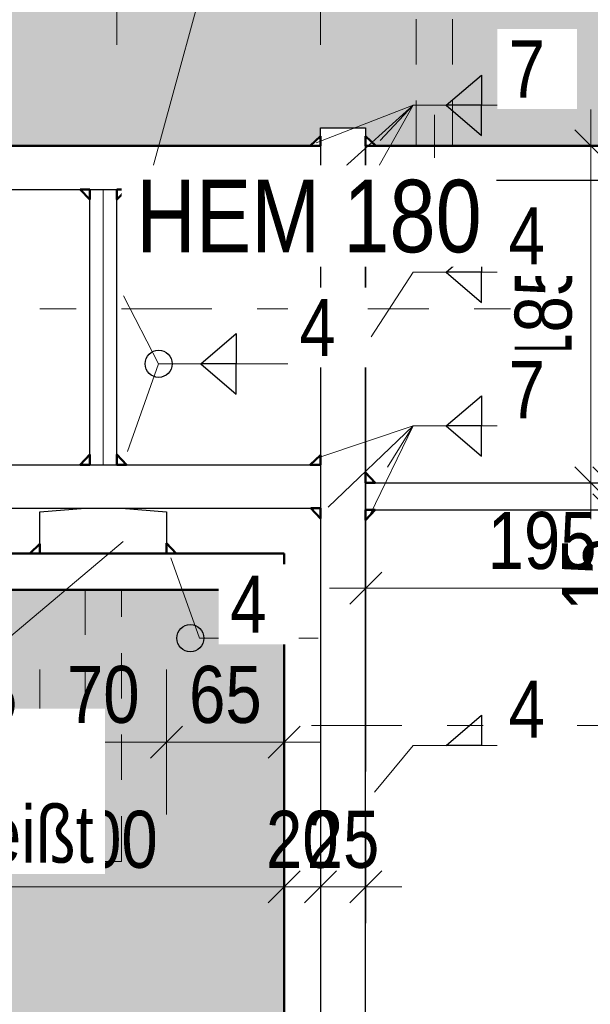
# Model space of a CAD drawing. Header units: millimetres. Extents: x -50 to 89, y -23 to 66.
# Tile 10 of 60: x -32.83 to -31.26, y 59.66 to 62.38. Entities that reach past the tile are written whole.
import ezdxf

# ---------------------------------------------------------------- set-up
doc = ezdxf.new("R2010")
doc.units = ezdxf.units.MM
doc.linetypes.add('DASHDOT', pattern=[1, 0.5, -0.25, 0, -0.25])
doc.linetypes.add('HIDDEN', pattern=[0.375, 0.25, -0.125])
doc.layers.add('Texte', color=7, linetype='Continuous', lineweight=20)
doc.styles.add('Arial Narrow', font='ARIALN.TTF')
doc.dimstyles.new('Arch_Strakon_dimstyle', dxfattribs={"dimtxt": 15.75, "dimasz": 1, "dimexe": 1.25, "dimexo": 0.0625, "dimgap": 1, "dimtad": 0, "dimdec": 3, "dimzin": 12, "dimdsep": 46, "dimtxsty": 'Arial Narrow', "dimblk": 'Arrowhead_Tick', "dimsah": 1, "dimcen": 0, "dimse1": 1, "dimse2": 1, "dimclrd": 6, "dimclrt": 2, "dimazin": 0, "dimtfac": 1, "dimtdec": 4, "dimtmove": 0, "dimatfit": 3, "dimldrblk": 'NONE', "dimfxl": 1, "dimtvp": 1, "dimtolj": 1, "dimtzin": 0, "dimlwd": 13, "dimarcsym": 2})
pattern_1 = [(45, (0, 0), (-0.031819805, 0.031819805), [0, -0.075])]
pattern_2 = [(135, (0, 0), (-0.031819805, -0.031819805), [0, -0.075])]

# ---------------------------------------------------------------- blocks, each defined once
blk = doc.blocks.new('Arrowhead_Tick')
at = {"color": 0, "linetype": 'Continuous', "lineweight": -2, "ltscale": 0.5}
for p, q in [((0, 20), (0, -10)), ((-1, 0), (0, 0)), ((10, 0), (0, 0))]:
    blk.add_line(p, q, dxfattribs=at)
at = {"color": 2, "linetype": 'Continuous', "lineweight": 35, "ltscale": 0.5}
blk.add_line((4.42, 4.42), (-4.42, -4.42), dxfattribs=at)
blk = doc.blocks.new('*D33')
at = {"layer": 'Defpoints', "color": 0}
for p in [(-31.8772, 61.0251), (-30.9022, 61.0251), (-30.9022, 60.8094)]:
    blk.add_point(p, dxfattribs=at)
at = {"layer": 'Texte', "color": 6, "linetype": 'Continuous', "lineweight": 13}
blk.add_line((-31.8672, 60.8094), (-30.9122, 60.8094), dxfattribs=at)
at = {"layer": 'Texte', "color": 6, "lineweight": 13, "xscale": 0.01, "yscale": 0.01, "zscale": 0.01}
blk.add_blockref('Arrowhead_Tick', (-30.9022, 60.8094), dxfattribs=at)
at = {"layer": 'Texte', "color": 6, "lineweight": 13, "xscale": 0.01, "yscale": 0.01, "zscale": 0.01, "rotation": 180}
blk.add_blockref('Arrowhead_Tick', (-31.8772, 60.8094), dxfattribs=at)
at = {"layer": 'Texte', "color": 2, "lineweight": 25, "insert": (-31.3897, 60.9398), "char_height": 0.1575, "attachment_point": 5, "style": 'Arial Narrow'}
blk.add_mtext('\\A1;195', dxfattribs=at)
blk = doc.blocks.new('_None')
blk = doc.blocks.new('*D37')
at = {"layer": 'Defpoints', "color": 0}
for p in [(-32.9077, 60.9051), (-32.1022, 60.9051), (-32.1022, 60.8051)]:
    blk.add_point(p, dxfattribs=at)
at = {"layer": 'Texte', "color": 6, "linetype": 'Continuous', "lineweight": 13}
for p, q in [((-32.9077, 60.9151), (-32.9077, 60.9251)), ((-32.9077, 60.8051), (-32.9077, 60.9051)), ((-32.9077, 60.7951), (-32.9077, 60.7851))]:
    blk.add_line(p, q, dxfattribs=at)
at = {"layer": 'Texte', "color": 6, "lineweight": 13, "xscale": 0.01, "yscale": 0.01, "zscale": 0.01}
for p, rotation in [((-32.9077, 60.9051), 270), ((-32.9077, 60.8051), 90)]:
    blk.add_blockref('Arrowhead_Tick', p, dxfattribs=dict(at, rotation=rotation))
at = {"layer": 'Texte', "color": 2, "lineweight": 25, "insert": (-33.0381, 60.8551), "char_height": 0.1575, "attachment_point": 5, "rotation": 90, "style": 'Arial Narrow'}
blk.add_mtext('\\A1;20', dxfattribs=at)
blk = doc.blocks.new('*D38')
at = {"layer": 'Defpoints', "color": 0}
for p in [(-32.9077, 61.0301), (-32.0022, 61.0301), (-32.1022, 60.9051)]:
    blk.add_point(p, dxfattribs=at)
at = {"layer": 'Texte', "color": 6, "linetype": 'Continuous', "lineweight": 13}
blk.add_line((-32.9077, 60.9151), (-32.9077, 61.0201), dxfattribs=at)
at = {"layer": 'Texte', "color": 6, "lineweight": 13, "xscale": 0.01, "yscale": 0.01, "zscale": 0.01}
for p, rotation in [((-32.9077, 61.0301), 90), ((-32.9077, 60.9051), 270)]:
    blk.add_blockref('Arrowhead_Tick', p, dxfattribs=dict(at, rotation=rotation))
at = {"layer": 'Texte', "color": 2, "lineweight": 25, "insert": (-33.0381, 60.9676), "char_height": 0.1575, "attachment_point": 5, "rotation": 90, "style": 'Arial Narrow'}
blk.add_mtext('\\A1;25', dxfattribs=at)
blk = doc.blocks.new('*D39')
at = {"layer": 'Defpoints', "color": 0}
for p in [(-32.9077, 62.0301), (-32.0022, 62.0301), (-32.0022, 61.0301)]:
    blk.add_point(p, dxfattribs=at)
at = {"layer": 'Texte', "color": 6, "linetype": 'Continuous', "lineweight": 13}
blk.add_line((-32.9077, 61.0401), (-32.9077, 62.0201), dxfattribs=at)
at = {"layer": 'Texte', "color": 6, "lineweight": 13, "xscale": 0.01, "yscale": 0.01, "zscale": 0.01}
for p, rotation in [((-32.9077, 62.0301), 90), ((-32.9077, 61.0301), 270)]:
    blk.add_blockref('Arrowhead_Tick', p, dxfattribs=dict(at, rotation=rotation))
at = {"layer": 'Texte', "color": 2, "lineweight": 25, "insert": (-33.0381, 61.5301), "char_height": 0.1575, "attachment_point": 5, "rotation": 90, "style": 'Arial Narrow'}
blk.add_mtext('\\A1;200', dxfattribs=at)
blk = doc.blocks.new('*D40')
at = {"layer": 'Defpoints', "color": 0}
for p in [(-31.2053, 61.1001), (-30.9022, 61.1001), (-30.9022, 61.0251)]:
    blk.add_point(p, dxfattribs=at)
at = {"layer": 'Texte', "color": 6, "linetype": 'Continuous', "lineweight": 13}
for p, q in [((-31.2053, 61.1101), (-31.2053, 61.1201)), ((-31.2053, 61.0251), (-31.2053, 61.1001)), ((-31.2053, 61.0151), (-31.2053, 61.0051))]:
    blk.add_line(p, q, dxfattribs=at)
at = {"layer": 'Texte', "color": 6, "lineweight": 13, "xscale": 0.01, "yscale": 0.01, "zscale": 0.01}
for p, rotation in [((-31.2053, 61.0251), 90), ((-31.2053, 61.1001), 270)]:
    blk.add_blockref('Arrowhead_Tick', p, dxfattribs=dict(at, rotation=rotation))
at = {"layer": 'Texte', "color": 2, "lineweight": 25, "insert": (-31.2553, 60.8471), "char_height": 0.1575, "attachment_point": 5, "rotation": 90, "style": 'Arial Narrow'}
blk.add_mtext('\\A1;15', dxfattribs=at)
blk = doc.blocks.new('*D41')
at = {"layer": 'Defpoints', "color": 0}
for p in [(-31.2553, 62.0301), (-28.8876, 62.0301), (-30.9022, 61.1001)]:
    blk.add_point(p, dxfattribs=at)
at = {"layer": 'Texte', "color": 6, "linetype": 'Continuous', "lineweight": 13}
blk.add_line((-31.2553, 61.1101), (-31.2553, 62.0201), dxfattribs=at)
at = {"layer": 'Texte', "color": 6, "lineweight": 13, "xscale": 0.01, "yscale": 0.01, "zscale": 0.01}
for p, rotation in [((-31.2553, 62.0301), 89.99999999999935), ((-31.2553, 61.1001), 269.9999999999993)]:
    blk.add_blockref('Arrowhead_Tick', p, dxfattribs=dict(at, rotation=rotation))
at = {"layer": 'Texte', "color": 2, "lineweight": 25, "insert": (-31.3857, 61.5651), "char_height": 0.1575, "attachment_point": 5, "rotation": 90, "style": 'Arial Narrow'}
blk.add_mtext('\\A1;185', dxfattribs=at)
blk = doc.blocks.new('*D42')
at = {"layer": 'Defpoints', "color": 0}
for p in [(-32.7772, 60.9051), (-33.1022, 60.8051), (-32.7772, 60.3845)]:
    blk.add_point(p, dxfattribs=at)
at = {"layer": 'Texte', "color": 6, "linetype": 'Continuous', "lineweight": 13}
blk.add_line((-33.0922, 60.3845), (-32.7872, 60.3845), dxfattribs=at)
at = {"layer": 'Texte', "color": 6, "lineweight": 13, "xscale": 0.01, "yscale": 0.01, "zscale": 0.01}
blk.add_blockref('Arrowhead_Tick', (-32.7772, 60.3845), dxfattribs=at)
at = {"layer": 'Texte', "color": 6, "lineweight": 13, "xscale": 0.01, "yscale": 0.01, "zscale": 0.01, "rotation": 180}
blk.add_blockref('Arrowhead_Tick', (-33.1022, 60.3845), dxfattribs=at)
at = {"layer": 'Texte', "color": 2, "lineweight": 25, "insert": (-32.9397, 60.5149), "char_height": 0.1575, "attachment_point": 5, "style": 'Arial Narrow'}
blk.add_mtext('\\A1;65', dxfattribs=at)
blk = doc.blocks.new('*D43')
at = {"layer": 'Defpoints', "color": 0}
for p in [(-32.7772, 60.9051), (-32.4272, 60.9051), (-32.4272, 60.3845)]:
    blk.add_point(p, dxfattribs=at)
at = {"layer": 'Texte', "color": 6, "linetype": 'Continuous', "lineweight": 13}
blk.add_line((-32.7672, 60.3845), (-32.4372, 60.3845), dxfattribs=at)
at = {"layer": 'Texte', "color": 6, "lineweight": 13, "xscale": 0.01, "yscale": 0.01, "zscale": 0.01}
blk.add_blockref('Arrowhead_Tick', (-32.4272, 60.3845), dxfattribs=at)
at = {"layer": 'Texte', "color": 6, "lineweight": 13, "xscale": 0.01, "yscale": 0.01, "zscale": 0.01, "rotation": 180}
blk.add_blockref('Arrowhead_Tick', (-32.7772, 60.3845), dxfattribs=at)
at = {"layer": 'Texte', "color": 2, "lineweight": 25, "insert": (-32.6022, 60.5149), "char_height": 0.1575, "attachment_point": 5, "style": 'Arial Narrow'}
blk.add_mtext('\\A1;70', dxfattribs=at)
blk = doc.blocks.new('*D44')
at = {"layer": 'Defpoints', "color": 0}
for p in [(-32.4272, 60.9051), (-32.1022, 60.8051), (-32.1022, 60.3845)]:
    blk.add_point(p, dxfattribs=at)
at = {"layer": 'Texte', "color": 6, "linetype": 'Continuous', "lineweight": 13}
blk.add_line((-32.4172, 60.3845), (-32.1122, 60.3845), dxfattribs=at)
at = {"layer": 'Texte', "color": 6, "lineweight": 13, "xscale": 0.01, "yscale": 0.01, "zscale": 0.01}
blk.add_blockref('Arrowhead_Tick', (-32.1022, 60.3845), dxfattribs=at)
at = {"layer": 'Texte', "color": 6, "lineweight": 13, "xscale": 0.01, "yscale": 0.01, "zscale": 0.01, "rotation": 180}
blk.add_blockref('Arrowhead_Tick', (-32.4272, 60.3845), dxfattribs=at)
at = {"layer": 'Texte', "color": 2, "lineweight": 25, "insert": (-32.2647, 60.5149), "char_height": 0.1575, "attachment_point": 5, "style": 'Arial Narrow'}
blk.add_mtext('\\A1;65', dxfattribs=at)
blk = doc.blocks.new('*D46')
at = {"layer": 'Defpoints', "color": 0}
for p in [(-32.6397, 62.5094), (-33.0022, 62.0301), (-32.6397, 61.9101)]:
    blk.add_point(p, dxfattribs=at)
at = {"layer": 'Texte', "color": 6, "linetype": 'Continuous', "lineweight": 13}
blk.add_line((-32.9922, 62.5094), (-32.6497, 62.5094), dxfattribs=at)
at = {"layer": 'Texte', "color": 6, "lineweight": 13, "xscale": 0.01, "yscale": 0.01, "zscale": 0.01}
blk.add_blockref('Arrowhead_Tick', (-32.6397, 62.5094), dxfattribs=at)
at = {"layer": 'Texte', "color": 6, "lineweight": 13, "xscale": 0.01, "yscale": 0.01, "zscale": 0.01, "rotation": 180}
blk.add_blockref('Arrowhead_Tick', (-33.0022, 62.5094), dxfattribs=at)
at = {"layer": 'Texte', "color": 2, "lineweight": 25, "insert": (-32.821, 62.6395), "char_height": 0.1575, "attachment_point": 5, "style": 'Arial Narrow'}
blk.add_mtext('\\A1;75', dxfattribs=at)
blk = doc.blocks.new('*D47')
at = {"layer": 'Defpoints', "color": 0}
for p in [(-31.8772, 62.5094), (-31.8772, 62.0801), (-32.0022, 62.0301)]:
    blk.add_point(p, dxfattribs=at)
at = {"layer": 'Texte', "color": 6, "linetype": 'Continuous', "lineweight": 13}
blk.add_line((-31.9922, 62.5094), (-31.8872, 62.5094), dxfattribs=at)
at = {"layer": 'Texte', "color": 6, "lineweight": 13, "xscale": 0.01, "yscale": 0.01, "zscale": 0.01}
blk.add_blockref('Arrowhead_Tick', (-31.8772, 62.5094), dxfattribs=at)
at = {"layer": 'Texte', "color": 6, "lineweight": 13, "xscale": 0.01, "yscale": 0.01, "zscale": 0.01, "rotation": 180}
blk.add_blockref('Arrowhead_Tick', (-32.0022, 62.5094), dxfattribs=at)
at = {"layer": 'Texte', "color": 2, "lineweight": 25, "insert": (-31.9397, 62.6398), "char_height": 0.1575, "attachment_point": 5, "style": 'Arial Narrow'}
blk.add_mtext('\\A1;25', dxfattribs=at)
blk = doc.blocks.new('*D48')
at = {"layer": 'Defpoints', "color": 0}
for p in [(-32.5647, 62.5094), (-32.6397, 61.9101), (-32.5647, 61.9101)]:
    blk.add_point(p, dxfattribs=at)
at = {"layer": 'Texte', "color": 6, "linetype": 'Continuous', "lineweight": 13}
for p, q in [((-32.6497, 62.5094), (-32.6597, 62.5094)), ((-32.6397, 62.5094), (-32.5647, 62.5094)), ((-32.5547, 62.5094), (-32.5447, 62.5094))]:
    blk.add_line(p, q, dxfattribs=at)
at = {"layer": 'Texte', "color": 6, "lineweight": 13, "xscale": 0.01, "yscale": 0.01, "zscale": 0.01}
blk.add_blockref('Arrowhead_Tick', (-32.6397, 62.5094), dxfattribs=at)
at = {"layer": 'Texte', "color": 6, "lineweight": 13, "xscale": 0.01, "yscale": 0.01, "zscale": 0.01, "rotation": 180}
blk.add_blockref('Arrowhead_Tick', (-32.5647, 62.5094), dxfattribs=at)
at = {"layer": 'Texte', "color": 2, "lineweight": 25, "insert": (-32.6022, 62.6398), "char_height": 0.1575, "attachment_point": 5, "style": 'Arial Narrow'}
blk.add_mtext('\\A1;15', dxfattribs=at)
blk = doc.blocks.new('*D49')
at = {"layer": 'Defpoints', "color": 0}
for p in [(-32.0022, 62.5094), (-32.0022, 62.0301), (-32.5647, 61.9101)]:
    blk.add_point(p, dxfattribs=at)
at = {"layer": 'Texte', "color": 6, "linetype": 'Continuous', "lineweight": 13}
blk.add_line((-32.5547, 62.5094), (-32.0122, 62.5094), dxfattribs=at)
at = {"layer": 'Texte', "color": 6, "lineweight": 13, "xscale": 0.01, "yscale": 0.01, "zscale": 0.01}
blk.add_blockref('Arrowhead_Tick', (-32.0022, 62.5094), dxfattribs=at)
at = {"layer": 'Texte', "color": 6, "lineweight": 13, "xscale": 0.01, "yscale": 0.01, "zscale": 0.01, "rotation": 180}
blk.add_blockref('Arrowhead_Tick', (-32.5647, 62.5094), dxfattribs=at)
at = {"layer": 'Texte', "color": 2, "lineweight": 25, "insert": (-32.2835, 62.6398), "char_height": 0.1575, "attachment_point": 5, "style": 'Arial Narrow'}
blk.add_mtext('\\A1;115', dxfattribs=at)
blk = doc.blocks.new('*D52')
at = {"layer": 'Defpoints', "color": 0}
for p in [(-32.1022, 59.9845), (-33.1022, 59.5021), (-32.1022, 59.5021)]:
    blk.add_point(p, dxfattribs=at)
at = {"layer": 'Texte', "color": 6, "linetype": 'Continuous', "lineweight": 13}
blk.add_line((-33.0922, 59.9845), (-32.1122, 59.9845), dxfattribs=at)
at = {"layer": 'Texte', "color": 6, "lineweight": 13, "xscale": 0.01, "yscale": 0.01, "zscale": 0.01}
blk.add_blockref('Arrowhead_Tick', (-32.1022, 59.9845), dxfattribs=at)
at = {"layer": 'Texte', "color": 6, "lineweight": 13, "xscale": 0.01, "yscale": 0.01, "zscale": 0.01, "rotation": 180}
blk.add_blockref('Arrowhead_Tick', (-33.1022, 59.9845), dxfattribs=at)
at = {"layer": 'Texte', "color": 2, "lineweight": 25, "insert": (-32.6022, 60.1149), "char_height": 0.1575, "attachment_point": 5, "style": 'Arial Narrow'}
blk.add_mtext('\\A1;200', dxfattribs=at)
blk = doc.blocks.new('*D61')
at = {"layer": 'Defpoints', "color": 0}
for p in [(-32.0022, 62.7094), (-33.0022, 62.0301), (-32.0022, 62.0301)]:
    blk.add_point(p, dxfattribs=at)
at = {"layer": 'Texte', "color": 6, "linetype": 'Continuous', "lineweight": 13}
blk.add_line((-32.9922, 62.7094), (-32.0122, 62.7094), dxfattribs=at)
at = {"layer": 'Texte', "color": 6, "lineweight": 13, "xscale": 0.01, "yscale": 0.01, "zscale": 0.01}
blk.add_blockref('Arrowhead_Tick', (-32.0022, 62.7094), dxfattribs=at)
at = {"layer": 'Texte', "color": 6, "lineweight": 13, "xscale": 0.01, "yscale": 0.01, "zscale": 0.01, "rotation": 180}
blk.add_blockref('Arrowhead_Tick', (-33.0022, 62.7094), dxfattribs=at)
at = {"layer": 'Texte', "color": 2, "lineweight": 25, "insert": (-32.5022, 62.8398), "char_height": 0.1575, "attachment_point": 5, "style": 'Arial Narrow'}
blk.add_mtext('\\A1;200', dxfattribs=at)
blk = doc.blocks.new('*D62')
at = {"layer": 'Defpoints', "color": 0}
for p in [(-32.0022, 59.9845), (-32.1022, 59.5021), (-32.0022, 58.9801)]:
    blk.add_point(p, dxfattribs=at)
at = {"layer": 'Texte', "color": 6, "linetype": 'Continuous', "lineweight": 13}
for p, q in [((-32.1122, 59.9845), (-32.1222, 59.9845)), ((-32.1022, 59.9845), (-32.0022, 59.9845)), ((-31.9922, 59.9845), (-31.9822, 59.9845))]:
    blk.add_line(p, q, dxfattribs=at)
at = {"layer": 'Texte', "color": 6, "lineweight": 13, "xscale": 0.01, "yscale": 0.01, "zscale": 0.01}
blk.add_blockref('Arrowhead_Tick', (-32.1022, 59.9845), dxfattribs=at)
at = {"layer": 'Texte', "color": 6, "lineweight": 13, "xscale": 0.01, "yscale": 0.01, "zscale": 0.01, "rotation": 180}
blk.add_blockref('Arrowhead_Tick', (-32.0022, 59.9845), dxfattribs=at)
at = {"layer": 'Texte', "color": 2, "lineweight": 25, "insert": (-32.0522, 60.1149), "char_height": 0.1575, "attachment_point": 5, "style": 'Arial Narrow'}
blk.add_mtext('\\A1;20', dxfattribs=at)
blk = doc.blocks.new('*D63')
at = {"layer": 'Defpoints', "color": 0}
for p in [(-31.8772, 59.9845), (-32.0022, 58.9801), (-31.8772, 58.9801)]:
    blk.add_point(p, dxfattribs=at)
at = {"layer": 'Texte', "color": 6, "linetype": 'Continuous', "lineweight": 13}
blk.add_line((-31.9922, 59.9845), (-31.8872, 59.9845), dxfattribs=at)
at = {"layer": 'Texte', "color": 6, "lineweight": 13, "xscale": 0.01, "yscale": 0.01, "zscale": 0.01}
blk.add_blockref('Arrowhead_Tick', (-31.8772, 59.9845), dxfattribs=at)
at = {"layer": 'Texte', "color": 6, "lineweight": 13, "xscale": 0.01, "yscale": 0.01, "zscale": 0.01, "rotation": 180}
blk.add_blockref('Arrowhead_Tick', (-32.0022, 59.9845), dxfattribs=at)
at = {"layer": 'Texte', "color": 2, "lineweight": 25, "insert": (-31.9397, 60.1149), "char_height": 0.1575, "attachment_point": 5, "style": 'Arial Narrow'}
blk.add_mtext('\\A1;25', dxfattribs=at)
blk = doc.blocks.new('*D73')
at = {"layer": 'Defpoints', "color": 0}
for p in [(-28.3558, 62.0301), (-28.2204, 62.0301), (-32.1022, 60.8051)]:
    blk.add_point(p, dxfattribs=at)
at = {"layer": 'Texte', "color": 6, "linetype": 'Continuous', "lineweight": 13}
blk.add_line((-28.2204, 60.8151), (-28.2204, 62.0201), dxfattribs=at)
at = {"layer": 'Texte', "color": 6, "lineweight": 13, "xscale": 0.01, "yscale": 0.01, "zscale": 0.01}
for p, rotation in [((-28.2204, 62.0301), 90), ((-28.2204, 60.8051), 270)]:
    blk.add_blockref('Arrowhead_Tick', p, dxfattribs=dict(at, rotation=rotation))
at = {"layer": 'Texte', "color": 3, "lineweight": 35, "insert": (-28.3332, 61.4176), "char_height": 0.125, "attachment_point": 5, "rotation": 90, "style": 'Arial Narrow'}
blk.add_mtext('\\A1;24{\\A1;\\H.6x;\\S5;}', dxfattribs=at)
blk = doc.blocks.new('*D74')
at = {"layer": 'Defpoints', "color": 0}
for p in [(-28.6204, 62.0301), (-28.3558, 62.0301), (-32.1022, 60.8051)]:
    blk.add_point(p, dxfattribs=at)
at = {"layer": 'Texte', "color": 6, "linetype": 'Continuous', "lineweight": 13}
blk.add_line((-28.6204, 60.8151), (-28.6204, 62.0201), dxfattribs=at)
at = {"layer": 'Texte', "color": 6, "lineweight": 13, "xscale": 0.01, "yscale": 0.01, "zscale": 0.01}
for p, rotation in [((-28.6204, 62.0301), 90), ((-28.6204, 60.8051), 270)]:
    blk.add_blockref('Arrowhead_Tick', p, dxfattribs=dict(at, rotation=rotation))
at = {"layer": 'Texte', "color": 3, "lineweight": 35, "insert": (-28.7332, 61.4176), "char_height": 0.125, "attachment_point": 5, "rotation": 90, "style": 'Arial Narrow'}
blk.add_mtext('\\A1;24{\\A1;\\H.6x;\\S5;}', dxfattribs=at)

msp = doc.modelspace()

# ---------------------------------------------------------------- hatches: boundary and pattern name
at = {"layer": 'Texte', "lineweight": 18, "true_color": 0xceffce}
msp.add_hatch(color=254, dxfattribs=at).paths.add_polyline_path([(-28.365773, 62.930107), (-28.35575, 62.030107), (-31.849007, 62.030107), (-31.877241, 62.056634), (-31.877241, 62.080107), (-32.002241, 62.080107), (-32.002241, 62.056634), (-32.030475, 62.030107), (-33.102241, 62.030107), (-33.102241, 61.680107), (-34.716365, 61.680107), (-34.716365, 62.930107)])
at = {"layer": 'Texte', "lineweight": 18}
h = msp.add_hatch(dxfattribs=at)
h.set_pattern_fill('punkt', color=5, scale=0.01, angle=135, style=0, pattern_type=2)
h.set_pattern_definition(pattern_2)
h.paths.add_polyline_path([(-32.030475, 62.030107), (-32.002241, 62.030107), (-32.002241, 62.056634)])
h = msp.add_hatch(dxfattribs=at)
h.set_pattern_fill('punkt', color=5, scale=0.01, angle=135, style=0, pattern_type=2)
h.set_pattern_definition(pattern_2)
h.paths.add_polyline_path([(-31.849007, 62.030107), (-31.877241, 62.030107), (-31.877241, 62.056634)])
h = msp.add_hatch(dxfattribs=at)
h.set_pattern_fill('punkt', color=5, scale=0.01, angle=45, style=0, pattern_type=2)
h.set_pattern_definition(pattern_1)
h.paths.add_polyline_path([(-31.877241, 61.906873), (-31.877241, 61.935107), (-31.850714, 61.935107)])
h = msp.add_hatch(dxfattribs=at)
h.set_pattern_fill('punkt', color=5, scale=0.01, angle=45, style=0, pattern_type=2)
h.set_pattern_definition(pattern_1)
h.paths.add_polyline_path([(-32.639741, 61.881873), (-32.639741, 61.910107), (-32.666268, 61.910107)])
h = msp.add_hatch(dxfattribs=at)
h.set_pattern_fill('punkt', color=5, scale=0.01, angle=45, style=0, pattern_type=2)
h.set_pattern_definition(pattern_1)
h.paths.add_polyline_path([(-32.564741, 61.881873), (-32.564741, 61.910107), (-32.538214, 61.910107)])
h = msp.add_hatch(dxfattribs=at)
h.set_pattern_fill('punkt', color=5, scale=0.01, angle=45, style=0, pattern_type=2)
h.set_pattern_definition(pattern_1)
h.paths.add_polyline_path([(-32.002241, 61.881873), (-32.002241, 61.910107), (-32.028768, 61.910107)])
h = msp.add_hatch(dxfattribs=at)
h.set_pattern_fill('punkt', color=5, scale=0.01, angle=45, style=0, pattern_type=2)
h.set_pattern_definition(pattern_1)
h.paths.add_polyline_path([(-32.639741, 61.17834), (-32.666268, 61.150107), (-32.639741, 61.150107)])
h = msp.add_hatch(dxfattribs=at)
h.set_pattern_fill('punkt', color=5, scale=0.01, angle=45, style=0, pattern_type=2)
h.set_pattern_definition(pattern_1)
h.paths.add_polyline_path([(-32.564741, 61.17834), (-32.564741, 61.150107), (-32.538214, 61.150107)])
h = msp.add_hatch(dxfattribs=at)
h.set_pattern_fill('punkt', color=5, scale=0.01, angle=135, style=0, pattern_type=2)
h.set_pattern_definition(pattern_2)
h.paths.add_polyline_path([(-32.030475, 61.150107), (-32.002241, 61.150107), (-32.002241, 61.176634)])
h = msp.add_hatch(dxfattribs=at)
h.set_pattern_fill('punkt', color=5, scale=0.01, angle=45, style=0, pattern_type=2)
h.set_pattern_definition(pattern_1)
h.paths.add_polyline_path([(-31.877241, 61.12834), (-31.877241, 61.100107), (-31.850714, 61.100107)])
h = msp.add_hatch(dxfattribs=at)
h.set_pattern_fill('punkt', color=5, scale=0.01, angle=45, style=0, pattern_type=2)
h.set_pattern_definition(pattern_1)
h.paths.add_polyline_path([(-32.002241, 61.001873), (-32.002241, 61.030107), (-32.028768, 61.030107)])
h = msp.add_hatch(dxfattribs=at)
h.set_pattern_fill('punkt', color=5, scale=0.01, angle=45, style=0, pattern_type=2)
h.set_pattern_definition(pattern_1)
h.paths.add_polyline_path([(-31.877241, 60.996873), (-31.877241, 61.025107), (-31.850714, 61.025107)])
h = msp.add_hatch(dxfattribs=at)
h.set_pattern_fill('punkt', color=5, scale=0.01, angle=135, style=0, pattern_type=2)
h.set_pattern_definition(pattern_2)
h.paths.add_polyline_path([(-32.805475, 60.905107), (-32.777241, 60.905107), (-32.777241, 60.931634)])
h = msp.add_hatch(dxfattribs=at)
h.set_pattern_fill('punkt', color=5, scale=0.01, angle=45, style=0, pattern_type=2)
h.set_pattern_definition(pattern_1)
h.paths.add_polyline_path([(-32.427241, 60.93334), (-32.427241, 60.905107), (-32.400714, 60.905107)])
at = {"layer": 'Texte', "true_color": 0xceffce}
msp.add_hatch(color=254, dxfattribs=at).paths.add_polyline_path([(-32.102241, 60.805107), (-32.102241, 59.50211), (-33.102241, 59.50211), (-33.102241, 60.805107)])

# ---------------------------------------------------------------- linework, layer by layer
at = {"layer": 'Texte', "color": 6, "linetype": 'Continuous', "lineweight": 13}
for p, q in [((-32.1476, 63.135543), (-32.486136, 61.893239)), ((-31.746129, 62.142216), (-32.013879, 62.038126)), ((-31.746129, 62.142216), (-32.002999, 61.910288)), ((-31.746129, 62.142216), (-31.86972, 61.923888)), ((-31.746129, 62.142216), (-31.837164, 62.045183)), ((-31.746129, 62.142216), (-31.392799, 62.142216)), ((-31.746129, 61.681473), (-31.861992, 61.503319)), ((-31.746129, 61.681473), (-31.392799, 61.681473)), ((-32.44918, 61.428717), (-32.545849, 61.616333)), ((-32.535631, 61.186818), (-32.44918, 61.428717)), ((-32.44918, 61.428717), (-31.97085, 61.428717)), ((-31.746129, 61.25707), (-32.006602, 61.169833)), ((-31.746129, 61.25707), (-31.981227, 61.03281)), ((-31.746129, 61.25707), (-31.864504, 61.01251)), ((-31.817197, 61.143342), (-31.746129, 61.25707)), ((-31.746129, 61.25707), (-31.392799, 61.25707)), ((-34.052454, 59.674537), (-32.547338, 60.937698)), ((-32.336669, 60.671232), (-32.415684, 60.893153)), ((-32.336669, 60.671232), (-32.008339, 60.671232)), ((-31.746129, 60.375336), (-31.853138, 60.246061)), ((-31.746129, 60.375336), (-31.392799, 60.375336))]:
    msp.add_line(p, q, dxfattribs=at)
at = {"layer": 'Texte', "color": 6, "linetype": 'HIDDEN', "lineweight": 13, "ltscale": 0.5}
for p, q in [((-31.737241, 62.030107), (-31.737241, 62.591987)), ((-31.637241, 62.030107), (-31.637241, 62.591987)), ((-31.737241, 62.030107), (-31.737241, 62.115654)), ((-31.687241, 62.030107), (-31.687241, 62.115654)), ((-31.687241, 62.115654), (-31.687241, 61.996987)), ((-31.637241, 62.030107), (-31.637241, 62.115654)), ((-31.637241, 62.030107), (-31.737241, 62.030107)), ((-32.652241, 60.805107), (-32.652241, 60.055107)), ((-32.552241, 60.055107), (-32.552241, 60.805107)), ((-32.652241, 60.055107), (-32.552241, 60.055107))]:
    msp.add_line(p, q, dxfattribs=at)
at = {"layer": 'Texte', "color": 3, "linetype": 'Continuous', "lineweight": 25}
for p, q in [((-31.654726, 62.142216), (-31.557391, 62.225731)), ((-31.557391, 62.225731), (-31.557391, 62.142216)), ((-31.557391, 62.142216), (-31.654726, 62.142216)), ((-31.654726, 62.142216), (-31.557391, 62.058702)), ((-31.557391, 62.058702), (-31.557391, 62.142216)), ((-32.002241, 62.030107), (-32.002241, 62.080107)), ((-32.002241, 62.080107), (-31.877241, 62.080107)), ((-31.877241, 62.080107), (-31.877241, 62.030107)), ((-31.877241, 62.080107), (-31.877241, 62.030107)), ((-33.002241, 62.030107), (-32.002241, 62.030107)), ((-32.002241, 62.030107), (-32.002241, 58.980107)), ((-31.877241, 62.030107), (-31.877241, 60.302982)), ((-31.877241, 62.030107), (-28.887612, 62.030107)), ((-31.877241, 59.030107), (-31.877241, 62.030107)), ((-31.877241, 62.030107), (-31.877241, 60.302982)), ((-31.877241, 61.935107), (-28.887612, 61.935107)), ((-33.002241, 61.910107), (-32.002241, 61.910107)), ((-32.639741, 61.150107), (-32.639741, 61.910107)), ((-32.564741, 61.150107), (-32.564741, 61.910107)), ((-31.654726, 61.681473), (-31.557391, 61.764988)), ((-31.557391, 61.764988), (-31.557391, 61.681473)), ((-31.557391, 61.681473), (-31.654726, 61.681473)), ((-31.654726, 61.681473), (-31.557391, 61.597959)), ((-31.557391, 61.681473), (-31.654726, 61.681473)), ((-31.557391, 61.597959), (-31.557391, 61.681473)), ((-32.332776, 61.428717), (-32.235442, 61.512232)), ((-32.235442, 61.512232), (-32.235442, 61.428717)), ((-32.235442, 61.428717), (-32.332776, 61.428717)), ((-32.332776, 61.428717), (-32.235442, 61.345203)), ((-32.235442, 61.345203), (-32.235442, 61.428717)), ((-31.654726, 61.25707), (-31.557391, 61.340584)), ((-31.557391, 61.340584), (-31.557391, 61.25707)), ((-31.557391, 61.25707), (-31.654726, 61.25707)), ((-31.654726, 61.25707), (-31.557391, 61.173556)), ((-31.557391, 61.173556), (-31.557391, 61.25707)), ((-33.002241, 61.150107), (-32.002241, 61.150107)), ((-31.877241, 61.100107), (-30.902241, 61.100107)), ((-31.877241, 61.100107), (-30.902241, 61.100107)), ((-33.002241, 61.030107), (-32.002241, 61.030107)), ((-32.777241, 61.020107), (-32.652241, 61.030107)), ((-32.777241, 60.905107), (-32.777241, 61.020107)), ((-32.652241, 61.030107), (-32.552241, 61.030107)), ((-32.552241, 61.030107), (-32.427241, 61.020107)), ((-32.427241, 61.020107), (-32.427241, 60.905107)), ((-31.877241, 61.025107), (-30.902241, 61.025107)), ((-31.877241, 61.025107), (-30.902241, 61.025107)), ((-32.155191, 60.671232), (-32.072931, 60.754747)), ((-32.072931, 60.754747), (-32.072931, 60.671232)), ((-32.072931, 60.671232), (-32.155191, 60.671232)), ((-31.654726, 60.375336), (-31.557391, 60.458851)), ((-31.557391, 60.458851), (-31.557391, 60.375336)), ((-31.557391, 60.375336), (-31.654726, 60.375336))]:
    msp.add_line(p, q, dxfattribs=at)
at = {"layer": 'Texte', "color": 4, "linetype": 'Continuous', "lineweight": 50}
for p, q in [((-32.030475, 62.030107), (-32.002241, 62.056634)), ((-32.002241, 62.030107), (-32.002241, 62.056634)), ((-31.849007, 62.030107), (-31.877241, 62.056634)), ((-31.877241, 62.030107), (-31.877241, 62.056634)), ((-32.002241, 62.030107), (-33.102241, 62.030107)), ((-32.030475, 62.030107), (-32.002241, 62.030107)), ((-28.35575, 62.030107), (-31.877241, 62.030107)), ((-31.849007, 62.030107), (-31.877241, 62.030107)), ((-31.877241, 61.906873), (-31.850714, 61.935107)), ((-31.877241, 61.906873), (-31.877241, 61.935107)), ((-31.877241, 61.935107), (-31.850714, 61.935107)), ((-32.639741, 61.881873), (-32.666268, 61.910107)), ((-32.639741, 61.910107), (-32.666268, 61.910107)), ((-32.639741, 61.881873), (-32.639741, 61.910107)), ((-32.564741, 61.881873), (-32.538214, 61.910107)), ((-32.564741, 61.881873), (-32.564741, 61.910107)), ((-32.564741, 61.910107), (-32.538214, 61.910107)), ((-32.002241, 61.881873), (-32.028768, 61.910107)), ((-32.002241, 61.910107), (-32.028768, 61.910107)), ((-32.002241, 61.881873), (-32.002241, 61.910107)), ((-32.639741, 61.17834), (-32.666268, 61.150107)), ((-32.639741, 61.17834), (-32.639741, 61.150107)), ((-32.564741, 61.17834), (-32.538214, 61.150107)), ((-32.564741, 61.17834), (-32.564741, 61.150107)), ((-32.030475, 61.150107), (-32.002241, 61.176634)), ((-32.002241, 61.150107), (-32.002241, 61.176634)), ((-32.639741, 61.150107), (-32.666268, 61.150107)), ((-32.564741, 61.150107), (-32.538214, 61.150107)), ((-32.030475, 61.150107), (-32.002241, 61.150107)), ((-31.877241, 61.12834), (-31.850714, 61.100107)), ((-31.877241, 61.12834), (-31.877241, 61.100107)), ((-31.877241, 61.100107), (-31.850714, 61.100107)), ((-32.002241, 61.001873), (-32.028768, 61.030107)), ((-32.002241, 61.030107), (-32.028768, 61.030107)), ((-32.002241, 61.001873), (-32.002241, 61.030107)), ((-31.877241, 60.996873), (-31.850714, 61.025107)), ((-31.877241, 60.996873), (-31.877241, 61.025107)), ((-31.877241, 61.025107), (-31.850714, 61.025107)), ((-32.805475, 60.905107), (-32.777241, 60.931634)), ((-32.777241, 60.905107), (-32.777241, 60.931634)), ((-32.427241, 60.93334), (-32.400714, 60.905107)), ((-32.427241, 60.93334), (-32.427241, 60.905107)), ((-33.102241, 60.905107), (-32.102241, 60.905107)), ((-32.805475, 60.905107), (-32.777241, 60.905107)), ((-32.427241, 60.905107), (-32.400714, 60.905107)), ((-32.102241, 60.905107), (-32.102241, 60.805107)), ((-33.102241, 60.805107), (-32.102241, 60.805107)), ((-32.102241, 60.805107), (-32.102241, 59.50211))]:
    msp.add_line(p, q, dxfattribs=at)
at = {"layer": 'Texte', "color": 9, "linetype": 'Continuous', "lineweight": 0}
for p, q in [((-32.602241, 61.150107), (-32.602241, 61.910107)), ((-32.639741, 61.150107), (-32.639741, 61.400107)), ((-32.764741, 61.150107), (-32.639741, 61.150107)), ((-32.289741, 61.150107), (-32.564741, 61.150107))]:
    msp.add_line(p, q, dxfattribs=at)
at = {"layer": 'Texte', "color": 9, "linetype": 'DASHDOT', "lineweight": 0, "ltscale": 0.5}
for p, q in [((-33.152241, 61.580107), (-31.402036, 61.580107)), ((-32.027241, 60.430107), (-29.040196, 60.430107))]:
    msp.add_line(p, q, dxfattribs=at)
at = {"layer": 'Texte', "color": 3, "linetype": 'Continuous', "lineweight": 25}
for centre in [(-32.44918, 61.428717), (-32.361669, 60.671232)]:
    msp.add_circle(centre, 0.0375, dxfattribs=at)

# ---------------------------------------------------------------- dimensions: what is measured, and where the dimension line sits
at = {"layer": 'Texte', "lineweight": 25}
for base, p1, p2, text, picture, middle in [((-32.002241, 62.709414), (-33.002241, 62.030107), (-32.002241, 62.030107), '200', '*D61', (-32.502241, 62.709414)), ((-32.639741, 62.509414), (-33.002241, 62.030107), (-32.639741, 61.910107), '75', '*D46', (-32.820991, 62.509414)), ((-32.564741, 62.509414), (-32.639741, 61.910107), (-32.564741, 61.910107), '15', '*D48', (-32.602241, 62.509414)), ((-32.002241, 62.509414), (-32.564741, 61.910107), (-32.002241, 62.030107), '115', '*D49', (-32.283491, 62.509414)), ((-31.877241, 62.509414), (-32.002241, 62.030107), (-31.877241, 62.080107), '25', '*D47', (-31.939741, 62.509414)), ((-30.902241, 60.809414), (-31.877241, 61.025107), (-30.902241, 61.025107), '195', '*D33', (-31.389741, 60.809414)), ((-32.777241, 60.384514), (-33.102241, 60.805107), (-32.777241, 60.905107), '65', '*D42', (-32.939741, 60.384514)), ((-32.427241, 60.384514), (-32.777241, 60.905107), (-32.427241, 60.905107), '70', '*D43', (-32.602241, 60.384514)), ((-32.102241, 60.384514), (-32.427241, 60.905107), (-32.102241, 60.805107), '65', '*D44', (-32.264741, 60.384514)), ((-32.102241, 59.984514), (-33.102241, 59.50211), (-32.102241, 59.50211), '200', '*D52', (-32.602241, 59.984514)), ((-32.002241, 59.984514), (-32.102241, 59.50211), (-32.002241, 58.980107), '20', '*D62', (-32.052241, 59.984514)), ((-31.877241, 59.984514), (-32.002241, 58.980107), (-31.877241, 58.980107), '25', '*D63', (-31.939741, 59.984514))]:
    dim = msp.add_linear_dim(base=base, p1=p1, p2=p2, text=text, dimstyle='Arch_Strakon_dimstyle', override={"dimscale": 0.01, "dimtxt": 15.75, "dimasz": 1, "dimgap": 5, "dimtad": 1, "dimjust": 0, "dimtih": 0, "dimtoh": 0, "dimdec": 5, "dimdsep": 46, "dimtxsty": 'Arial Narrow', "dimclrd": 6, "dimclrt": 2, "dimtix": 1, "dimtofl": 255, "dimtmove": 0, "dimatfit": 2, "dimfxl": 0, "dimfxlon": 0, "dimtvp": 31.746032, "dimlwd": 13}, dxfattribs=at)
    dim.commit()
    dim.dimension.update_dxf_attribs({"geometry": picture, "text_midpoint": middle, "dimtype": 160})
for base, p1, p2, text, override, picture, middle in [((-32.907688, 62.030107), (-32.002241, 61.030107), (-32.002241, 62.030107), '200', {"dimscale": 0.01, "dimtxt": 15.75, "dimasz": 1, "dimgap": 5, "dimtad": 1, "dimjust": 0, "dimtih": 0, "dimtoh": 0, "dimdec": 5, "dimdsep": 46, "dimtxsty": 'Arial Narrow', "dimclrd": 6, "dimclrt": 2, "dimtix": 1, "dimtofl": 255, "dimtmove": 0, "dimatfit": 2, "dimfxl": 0, "dimfxlon": 0, "dimtvp": 31.746032, "dimlwd": 13}, '*D39', (-32.907688, 61.530107)), ((-31.255328, 62.030107), (-30.902241, 61.100107), (-28.887612, 62.030107), '185', {"dimscale": 0.01, "dimtxt": 15.75, "dimasz": 1, "dimgap": 5, "dimtad": 1, "dimjust": 0, "dimtih": 0, "dimtoh": 0, "dimdec": 5, "dimdsep": 46, "dimtxsty": 'Arial Narrow', "dimclrd": 6, "dimclrt": 2, "dimtix": 1, "dimtofl": 255, "dimtmove": 0, "dimatfit": 2, "dimfxl": 0, "dimfxlon": 0, "dimtvp": 31.746032, "dimlwd": 13}, '*D41', (-31.255328, 61.565107)), ((-32.907688, 61.030107), (-32.102241, 60.905107), (-32.002241, 61.030107), '25', {"dimscale": 0.01, "dimtxt": 15.75, "dimasz": 1, "dimgap": 5, "dimtad": 1, "dimjust": 0, "dimtih": 0, "dimtoh": 0, "dimdec": 5, "dimdsep": 46, "dimtxsty": 'Arial Narrow', "dimclrd": 6, "dimclrt": 2, "dimtix": 1, "dimtofl": 255, "dimtmove": 0, "dimatfit": 2, "dimfxl": 0, "dimfxlon": 0, "dimtvp": 31.746032, "dimlwd": 13}, '*D38', (-32.907688, 60.967607)), ((-31.205328, 61.100107), (-30.902241, 61.025107), (-30.902241, 61.100107), '15', {"dimscale": 0.01, "dimtxt": 15.75, "dimasz": 1, "dimgap": 5, "dimtad": 1, "dimjust": 0, "dimtih": 0, "dimtoh": 0, "dimdec": 5, "dimdsep": 46, "dimtxsty": 'Arial Narrow', "dimclrd": 6, "dimclrt": 2, "dimtix": 0, "dimtofl": 255, "dimtmove": 2, "dimatfit": 2, "dimfxl": 0, "dimfxlon": 0, "dimtvp": 31.746032, "dimlwd": 13}, '*D40', (-31.255328, 60.847132)), ((-32.907688, 60.905107), (-32.102241, 60.805107), (-32.102241, 60.905107), '20', {"dimscale": 0.01, "dimtxt": 15.75, "dimasz": 1, "dimgap": 5, "dimtad": 1, "dimjust": 0, "dimtih": 0, "dimtoh": 0, "dimdec": 5, "dimdsep": 46, "dimtxsty": 'Arial Narrow', "dimclrd": 6, "dimclrt": 2, "dimtix": 1, "dimtofl": 255, "dimtmove": 0, "dimatfit": 2, "dimfxl": 0, "dimfxlon": 0, "dimtvp": 31.746032, "dimlwd": 13}, '*D37', (-32.907688, 60.855107))]:
    dim = msp.add_linear_dim(base=base, p1=p1, p2=p2, angle=90, text=text, dimstyle='Arch_Strakon_dimstyle', override=override, dxfattribs=at)
    dim.commit()
    dim.dimension.update_dxf_attribs({"geometry": picture, "text_midpoint": middle, "dimtype": 160})
at = {"layer": 'Texte', "lineweight": 35}
for base, picture, middle in [((-28.220438, 62.030107), '*D73', (-28.220438, 61.417607)), ((-28.620438, 62.030107), '*D74', (-28.620438, 61.417607))]:
    dim = msp.add_linear_dim(base=base, p1=(-32.102241, 60.805107), p2=(-28.35575, 62.030107), angle=90, text='24{\\A1;\\H.6x;\\S5;}', dimstyle='Arch_Strakon_dimstyle', override={"dimscale": 0.01, "dimtxt": 12.5, "dimasz": 1, "dimgap": 5, "dimtad": 1, "dimjust": 0, "dimtih": 0, "dimtoh": 0, "dimdec": 5, "dimdsep": 46, "dimtxsty": 'Arial Narrow', "dimclrd": 6, "dimclrt": 3, "dimtix": 1, "dimtofl": 255, "dimtmove": 0, "dimatfit": 2, "dimfxl": 0, "dimfxlon": 0, "dimtvp": 40, "dimlwd": 13}, dxfattribs=at)
    dim.commit()
    dim.dimension.update_dxf_attribs({"geometry": picture, "text_midpoint": middle, "dimtype": 160})

# ---------------------------------------------------------------- next in the draw order: texts
at = {"layer": 'Texte', "color": 2, "lineweight": 35, "attachment_point": 7, "line_spacing_factor": 0.9, "style": 'Arial Narrow', "bg_fill": 3, "box_fill_scale": 1.2, "bg_fill_color": 256, "bg_fill_true_color": 13158600, "bg_fill_transparency": 0}
for s, insert, char_height in [('7', (-31.48221, 62.163533), 0.1575), ('HEM 180', (-32.511488, 61.733554), 0.2), ('4', (-32.060261, 61.450034), 0.1575), ('7', (-31.48221, 61.278387), 0.1575), ('2 x 20 mm Promatect-H', (-34.984375, 61.121922), 0.1575), ('4', (-32.251594, 60.686157), 0.1575), ('4', (-31.48221, 60.396653), 0.1575), ('2 x ø 20 mm , L = 150 mm', (-34.975294, 60.25444), 0.1575)]:
    msp.add_mtext(s, dxfattribs=dict(at, insert=insert, char_height=char_height))

# ---------------------------------------------------------------- next in the draw order: texts
at = {"layer": 'Texte', "color": 2, "lineweight": 35, "char_height": 0.1575, "attachment_point": 7, "line_spacing_factor": 0.9, "style": 'Arial Narrow', "bg_fill": 3, "box_fill_scale": 1.2, "bg_fill_color": 256, "bg_fill_true_color": 13158600, "bg_fill_transparency": 0}
for s, insert in [('4', (-31.48221, 61.70279)), ('Bewehrungsstahl zur{\\P}Lagesicherung angeschweißt', (-34.975294, 60.004082))]:
    msp.add_mtext(s, dxfattribs=dict(at, insert=insert))

doc.saveas('drawing.dxf')
